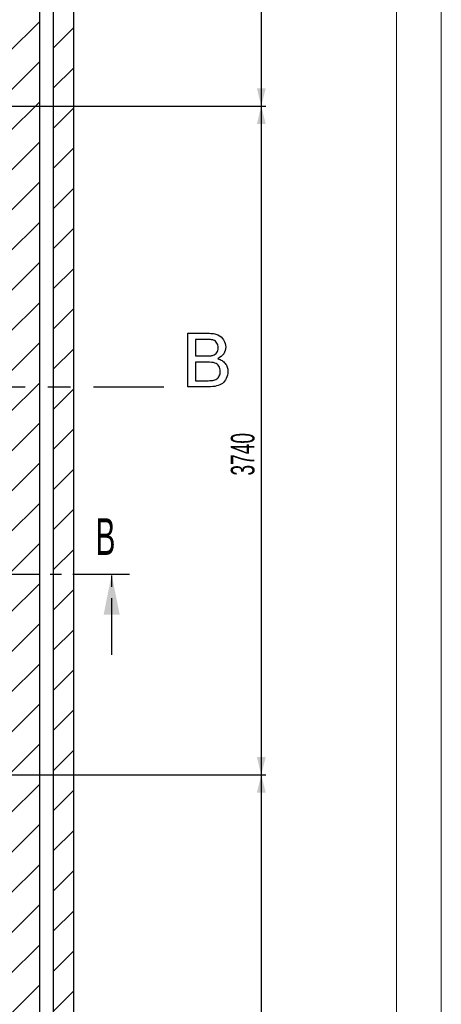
# Model space of a CAD drawing. Header units: millimetres. Extents: x 250 to 59450, y 0 to 41800.
# Tile 114 of 148: x 56840 to 59200, y 15983 to 21490. Entities that reach past the tile are written whole.
import ezdxf

# ---------------------------------------------------------------- set-up
doc = ezdxf.new("R2010")
doc.units = ezdxf.units.MM
doc.header["$LTSCALE"] = 50
doc.linetypes.add('CENTER', pattern=[10.16, 6.35, -1.27, 1.27, -1.27])
doc.linetypes.add('CENTERX2', pattern=[20.32, 12.7, -2.54, 2.54, -2.54])
doc.layers.add('MASS', color=29, linetype='Continuous')
doc.layers.add('SCHNITT', color=5, linetype='CENTER')
doc.styles.add('SLDTEXTSTYLE0', font='TXT', dxfattribs={"width": 0.605})
doc.dimstyles.new('SLDDIMSTYLE2', dxfattribs={"dimtxt": 128.415934, "dimasz": 100, "dimexe": 0, "dimexo": 0.0625, "dimgap": 32.103984, "dimtad": 1, "dimdec": 1, "dimrnd": 1e-09, "dimzin": 12, "dimdsep": 46, "dimtxsty": 'SLDTEXTSTYLE0', "dimsah": 1, "dimcen": 0.09, "dimadec": 0, "dimazin": 3, "dimtfac": 1, "dimtdec": 1, "dimtofl": 0, "dimtmove": 0, "dimatfit": 3, "dimfxl": 1, "dimfrac": 2, "dimtolj": 1, "dimtzin": 12, "dimarcsym": 0})

# ---------------------------------------------------------------- blocks, each defined once
blk = doc.blocks.new('_D_25')
at = {"layer": 'MASS'}
for p, q in [((56582.4, 23696.4), (58217.4, 23696.4)), ((58192.4, 23696.4), (58192.4, 21006.4)), ((55634.4, 21006.4), (58217.4, 21006.4))]:
    blk.add_line(p, q, dxfattribs=at)
for points in [[(58192.4, 23696.4), (58167.4, 23596.4), (58217.4, 23596.4)], [(58192.4, 21006.4), (58217.4, 21106.4), (58167.4, 21106.4)]]:
    blk.add_solid(points, dxfattribs=at)
at = {"layer": 'MASS', "insert": (58021.8, 22155.4), "char_height": 132.29, "attachment_point": 1, "rotation": 90, "style": 'SLDTEXTSTYLE0'}
blk.add_mtext('2690', dxfattribs=at)
blk = doc.blocks.new('_D_26')
at = {"layer": 'MASS'}
for p, q in [((55634.4, 21006.4), (58217.4, 21006.4)), ((58192.4, 21006.4), (58192.4, 17266.4)), ((55634.4, 17266.4), (58217.4, 17266.4))]:
    blk.add_line(p, q, dxfattribs=at)
for points in [[(58192.4, 21006.4), (58167.4, 20906.4), (58217.4, 20906.4)], [(58192.4, 17266.4), (58217.4, 17366.4), (58167.4, 17366.4)]]:
    blk.add_solid(points, dxfattribs=at)
at = {"layer": 'MASS', "insert": (58021.8, 18940.4), "char_height": 132.29, "attachment_point": 1, "rotation": 90, "style": 'SLDTEXTSTYLE0'}
blk.add_mtext('3740', dxfattribs=at)
blk = doc.blocks.new('_D_27')
at = {"layer": 'MASS'}
for p, q in [((55634.4, 17266.4), (58217.4, 17266.4)), ((58192.4, 17266.4), (58192.4, 11311.4)), ((56582.4, 11311.4), (58217.4, 11311.4))]:
    blk.add_line(p, q, dxfattribs=at)
for points in [[(58192.4, 17266.4), (58167.4, 17166.4), (58217.4, 17166.4)], [(58192.4, 11311.4), (58217.4, 11411.4), (58167.4, 11411.4)]]:
    blk.add_solid(points, dxfattribs=at)
at = {"layer": 'MASS', "insert": (58021.8, 14092.9), "char_height": 132.29, "attachment_point": 1, "rotation": 90, "style": 'SLDTEXTSTYLE0'}
blk.add_mtext('5955', dxfattribs=at)

msp = doc.modelspace()

# ---------------------------------------------------------------- hatches: boundary and pattern name
at = {"linetype": 'Continuous', "lineweight": 18}
h = msp.add_hatch(dxfattribs=at)
h.set_pattern_fill('ANSI31', scale=50, style=0)
h.paths.add_polyline_path([(57142.36, 6286.38), (57142.36, 24306.38), (39592.36, 24306.38), (39592.36, 24191.38), (57027.36, 24191.38), (57027.36, 6286.38)], flags=0)
h = msp.add_hatch(dxfattribs=at)
h.set_pattern_fill('ANSI31', scale=50, style=0)
h.paths.add_polyline_path([(56952.36, 6286.38), (56952.36, 24116.38), (39592.36, 24116.38), (39592.36, 23936.38), (56772.36, 23936.38), (56772.36, 6286.38)], flags=0)

# ---------------------------------------------------------------- linework, layer by layer
at = {"color": 7, "linetype": 'Continuous', "lineweight": 18}
for p, q in [((59199.96, 41799.98), (59199.96, 249.98)), ((58949.96, 41549.98), (58949.96, 499.98))]:
    msp.add_line(p, q, dxfattribs=at)
at = {"color": 250, "linetype": 'Continuous', "lineweight": 25, "true_color": 0x404040}
for p, q in [((57142.36, 6286.38), (57142.36, 24306.38)), ((57027.36, 24191.38), (57027.36, 6286.38)), ((56952.36, 6286.38), (56952.36, 24116.38))]:
    msp.add_line(p, q, dxfattribs=at)
at = {"color": 7, "linetype": 'CENTERX2'}
msp.add_line((26772.36, 19436.38), (57647.36, 19436.38), dxfattribs=at)
at = {"color": 7, "linetype": 'Continuous', "flags": 128}
for points in [[(57781.97, 19436.38), (57781.97, 19736.38), (57781.97, 19736.38), (57894.29, 19736.38), (57894.29, 19736.38), (57902.64, 19736.26), (57910.58, 19735.78), (57918.09, 19735.06), (57925.18, 19734.09), (57931.85, 19732.77), (57938.1, 19731.15), (57943.87, 19729.29), (57949.28, 19727.12), (57959.07, 19721.89), (57967.79, 19715.4), (57975.3, 19707.71), (57981.73, 19698.7), (57986.9, 19689.02), (57990.56, 19679.11), (57992.79, 19668.95), (57993.51, 19658.61), (57993.51, 19658.61), (57992.79, 19649), (57990.68, 19639.68), (57987.2, 19630.61), (57982.27, 19621.83), (57975.96, 19613.66), (57968.27, 19606.33), (57959.07, 19599.78), (57948.5, 19594.07), (57948.5, 19594.07), (57955.11, 19591.91), (57961.3, 19589.44), (57967.13, 19586.62), (57972.6, 19583.43), (57977.64, 19579.89), (57982.27, 19575.98), (57986.54, 19571.71), (57990.38, 19567.15), (57993.81, 19562.28), (57996.81, 19557.23), (57999.34, 19551.94), (58001.38, 19546.47), (58003, 19540.7), (58004.15, 19534.81), (58004.81, 19528.69), (58005.05, 19522.31), (58005.05, 19522.31), (58004.51, 19512.1), (58002.88, 19502.18), (58000.12, 19492.69), (57996.27, 19483.55), (57991.65, 19475.14), (57986.48, 19467.75), (57980.77, 19461.32), (57974.58, 19455.97), (57967.73, 19451.4), (57960.1, 19447.5), (57951.56, 19444.07), (57942.25, 19441.31), (57931.97, 19439.14), (57920.61, 19437.64), (57908.17, 19436.68), (57894.59, 19436.38), (57894.59, 19436.38), (57781.97, 19436.38)], [(57824.27, 19609.45), (57886.12, 19609.45), (57886.12, 19609.45), (57892.19, 19609.51), (57897.78, 19609.69), (57902.94, 19609.94), (57907.69, 19610.36), (57911.96, 19610.84), (57915.8, 19611.44), (57919.23, 19612.16), (57922.17, 19613), (57922.17, 19613), (57928.97, 19615.64), (57934.8, 19619.07), (57939.78, 19623.28), (57943.87, 19628.2), (57947.05, 19633.85), (57949.4, 19640.22), (57950.72, 19647.19), (57951.2, 19654.89), (57951.2, 19654.89), (57950.78, 19662.28), (57949.52, 19669.19), (57947.36, 19675.62), (57944.35, 19681.63), (57940.56, 19686.98), (57936.12, 19691.43), (57930.83, 19694.91), (57924.88, 19697.5), (57921.45, 19698.52), (57917.43, 19699.36), (57912.8, 19700.08), (57907.69, 19700.68), (57901.98, 19701.16), (57895.67, 19701.52), (57888.82, 19701.7), (57881.43, 19701.76), (57881.43, 19701.76), (57824.28, 19701.76), (57824.28, 19701.76), (57824.28, 19609.45)], [(57824.27, 19470.99), (57895.25, 19470.99), (57895.25, 19470.99), (57903.73, 19471.11), (57910.82, 19471.35), (57916.53, 19471.83), (57920.91, 19472.44), (57920.91, 19472.44), (57927.16, 19473.88), (57932.87, 19475.74), (57938.04, 19477.96), (57942.67, 19480.67), (57946.87, 19483.85), (57950.66, 19487.76), (57954.09, 19492.27), (57957.09, 19497.44), (57959.55, 19503.2), (57961.36, 19509.33), (57962.38, 19515.94), (57962.74, 19522.92), (57962.74, 19522.92), (57962.26, 19531.09), (57960.76, 19538.72), (57958.23, 19545.75), (57954.69, 19552.24), (57950.3, 19558.01), (57945.07, 19562.88), (57939, 19566.79), (57932.15, 19569.79), (57924.1, 19572.01), (57914.48, 19573.58), (57903.24, 19574.54), (57890.38, 19574.84), (57890.38, 19574.84), (57824.28, 19574.84), (57824.28, 19574.84), (57824.28, 19470.99)]]:
    msp.add_lwpolyline(points, dxfattribs=at)
at = {"layer": 'SCHNITT'}
for p, q in [((57454.89, 18386.9), (42063.19, 18386.9)), ((57354.89, 17936.9), (57354.89, 18386.9))]:
    msp.add_line(p, q, dxfattribs=at)
msp.add_solid([(57354.89, 18386.9), (57309.89, 18161.9), (57399.89, 18161.9)], dxfattribs=at)

# ---------------------------------------------------------------- texts
at = {"layer": 'SCHNITT', "insert": (57265.03, 18702), "char_height": 205.47, "attachment_point": 1, "style": 'SLDTEXTSTYLE0'}
msp.add_mtext('B', dxfattribs=at)

# ---------------------------------------------------------------- dimensions: what is measured, and where the dimension line sits
at = {"layer": 'MASS'}
for base, p1, p2, picture, middle in [((58192.36, 21006.38), (56532.36, 23696.38), (55584.36, 21006.38), '_D_25', (58192.36, 22351.38)), ((58192.36, 17266.38), (55584.36, 21006.38), (55584.36, 17266.38), '_D_26', (58192.36, 19136.38)), ((58192.36, 11311.38), (55584.36, 17266.38), (56532.36, 11311.38), '_D_27', (58192.36, 14288.88))]:
    dim = msp.add_linear_dim(base=base, p1=p1, p2=p2, angle=90, dimstyle='SLDDIMSTYLE2', dxfattribs=at)
    dim.commit()
    dim.dimension.update_dxf_attribs({"geometry": picture, "text_midpoint": middle, "dimtype": 160})

doc.saveas('drawing.dxf')
